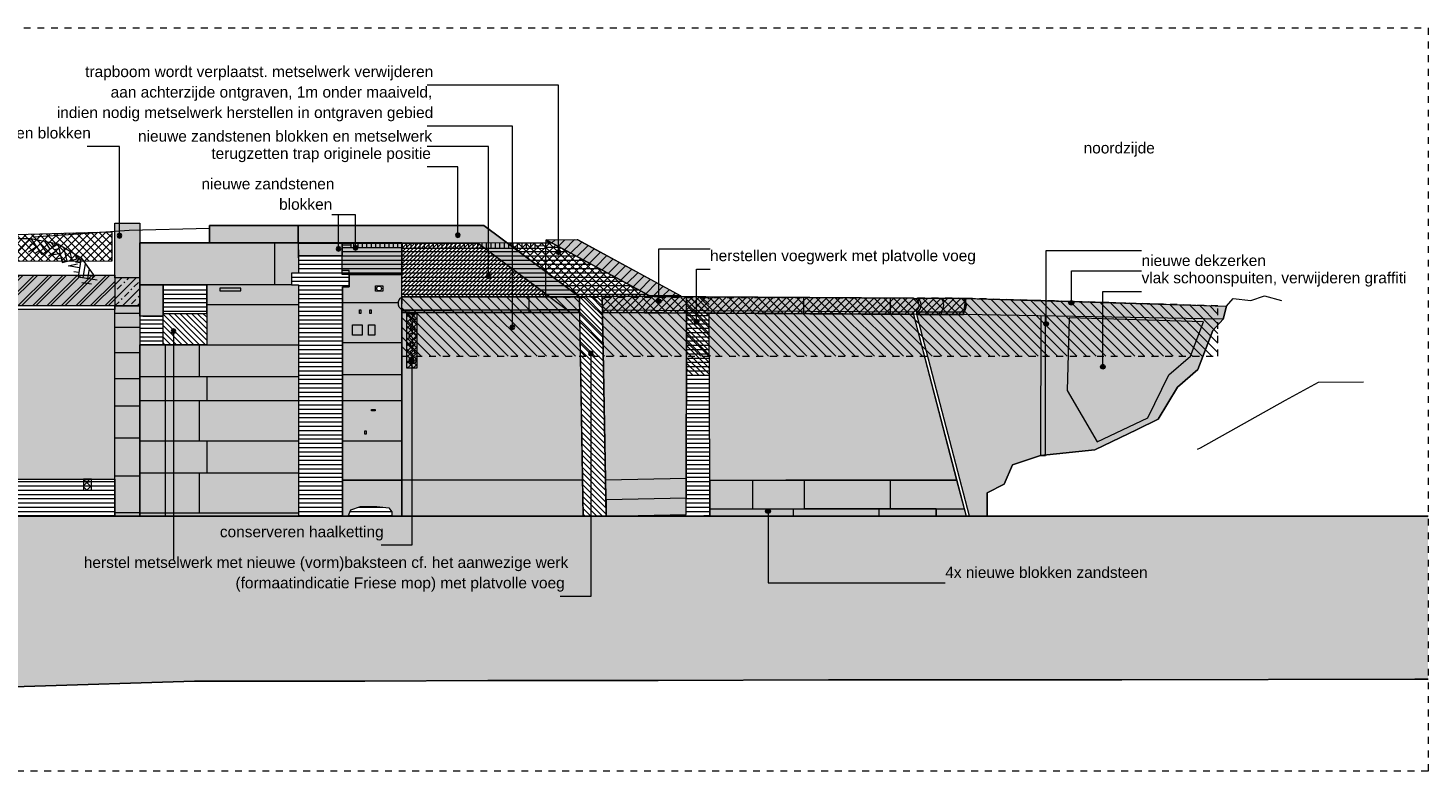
# Model space of a CAD drawing. Extents: x -251883 to 250656, y 0 to 909157.
# Tile 34 of 70: x 7962 to 28500, y 506129 to 517029. Entities that reach past the tile are written whole.
import ezdxf

# ---------------------------------------------------------------- set-up
doc = ezdxf.new("R2010")
doc.units = 0
doc.header["$MEASUREMENT"] = 0
doc.linetypes.add('DASHED', pattern=[200, 100, -100])
for name, color, linetype in [('A-0019-AFDEKVLAK', 1, 'Continuous'), ('A-0020-KADER', 7, 'Continuous'), ('A-0070-SYMBOOL', 8, 'Continuous'), ('A-0910-TER.-GRONDVRZ', 8, 'Continuous'), ('A-1100-TXT+MT-SO', 7, 'Continuous')]:
    doc.layers.add(name, color=color, linetype=linetype)
pattern_1 = [(180, (0, 0), (-8e-15, -62.5), [])]
pattern_2 = [(270, (0, 0), (65, -1e-14), [])]
pattern_3 = [(135, (0, 0), (-42.426407, -42.426407), [])]
pattern_4 = [(135, (0, 0), (-56.56854, -56.56854), []), (45, (0, 0), (-56.56854, 56.56854), [])]

# ---------------------------------------------------------------- blocks, each defined once
blk = doc.blocks.new('M-MAATREGELEN_464')
at = {"linetype": 'Continuous', "lineweight": 5}
h = blk.add_hatch(dxfattribs=at)
h.set_pattern_fill('@AV103', color=213, style=0, pattern_type=0)
h.set_pattern_definition([(315, (0, 0), (56.56854, 56.56854), []), (225, (0, 0), (56.56854, -56.56854), [])])
h.paths.add_polyline_path([(84555, -2659), (84555, -2620), (84675, -2624), (84709, -1631), (84859, -1636), (84825, -2636), (85025, -2643), (85073, -2694), (85069, -2794), (91420, -2662), (91424, -2562), (92650, -2559), (98272, -2402), (98272, -2830), (91700, -2850), (91609, -2969), (84935, -3110), (84950, -2672)], flags=0)
for color, points in [(254, [(98318, -3077), (98318, -2273), (98686, -2273), (98686, -3077)]), (8, [(101006, -2562), (99707, -2562), (99707, -2306), (101006, -2306)]), (8, [(101011, -6572), (98686, -6572), (98686, -4057), (99667, -4057), (99667, -3179), (99027, -3179), (98686, -3179), (98686, -2562), (101006, -2562), (101011, -3007), (100911, -3007), (100911, -3179), (101011, -3179)]), (254, [(101011, -2752), (101006, -2566), (101655, -2566), (101655, -2752)]), (254, [(101655, -2752), (101011, -2752), (101011, -2562), (101655, -2562)]), (254, [(101655, -2566), (102528, -2566), (102528, -3029), (101655, -3029)]), (254, [(106622, -3338), (106158, -3337), (104646, -2520), (105103, -2515)]), (253, [(84950, -3190), (91571, -3190), (91571, -3037), (98318, -3037), (98318, -3489), (84950, -3489)]), (253, [(98686, -3489), (98318, -3489), (98318, -3077), (98686, -3077)]), (8, [(101656, -3207), (101756, -3207), (101756, -3029), (102528, -3029), (102528, -4297), (102528, -6045), (101656, -6045)]), (254, [(99027, -3639), (98686, -3639), (98686, -3179), (99027, -3179)]), (8, [(98318, -6572), (98318, -3489), (98686, -3489), (98686, -6572)]), (8, [(102528, -3357), (105133, -3355), (105133, -3585), (102528, -3585)]), (8, [(105466, -3345), (110035, -3375, -0.814563), (110035, -3575), (110035, -3615), (105470, -3585)]), (8, [(110085, -3616), (110085, -3576, 0.6251), (110085, -3375), (110770, -3376, -0.355783), (110770, -3576), (110770, -3616)]), (254, [(111115, -6572), (110856, -6572), (110085, -3616), (110770, -3616), (110770, -3576, 0.355774), (110770, -3376), (112857, -3432), (114625, -3490), (114575, -3681), (114425, -3851), (114205, -4421), (113905, -4681), (113625, -5151), (113315, -5301), (112695, -5601), (111895, -5681), (111485, -5821), (111365, -6101), (111115, -6231)]), (254, [(110770, -3616), (110800, -3377), (114625, -3490), (114575, -3681)]), (254, [(84555, -6032), (84555, -3539), (98318, -3539), (98318, -6032)]), (254, [(105187, -6572), (102530, -6572), (102526, -4517), (102528, -3557), (102646, -3557), (105133, -3538)]), (254, [(106698, -6310), (105524, -6333), (105470, -3585), (106705, -3593)]), (254, [(110667, -6044), (108160, -6044), (107045, -6047), (107035, -3595), (110035, -3615)]), (253, [(111970, -3637), (111970, -5681), (111895, -5681), (111900, -3635)]), (253, [(114286, -3720), (114100, -4226), (113780, -4500), (113470, -5130), (112730, -5480), (112288, -4730), (112320, -3662)]), (254, [(102529, -6045), (102528, -6045), (102528, -4297)]), (254, [(102530, -6572), (102380, -6572), (102380, -6510), (102340, -6450), (102160, -6430), (101920, -6430), (101780, -6480), (101740, -6572), (101656, -6572), (101656, -6045), (102528, -6045)]), (8, [(107047, -6571), (107045, -6466), (107045, -6260), (107045, -6047), (107520, -6044), (108160, -6044), (110667, -6044), (110806, -6572)]), (254, [(110367, -6572), (107047, -6571), (107045, -6047), (108437, -6044), (108437, -6467), (110367, -6467)]), (8, [(106697, -6547), (105528, -6573), (105524, -6333), (106698, -6310)]), (111, [(60582, -6572), (117582, -6572), (117582, -8965), (117390, -8962), (113090, -8972), (111288, -8972), (110590, -8972), (108789, -8972), (106289, -8982), (103789, -8982), (101988, -8992), (99488, -8992), (96988, -9072), (95187, -9102), (92687, -9172), (90188, -9202), (88386, -9192), (85887, -9142), (83387, -9112), (81586, -9092), (79086, -9062), (76586, -9032), (74086, -8972), (72285, -8762), (69785, -8582), (67835, -8582), (65565, -8840), (63485, -8582), (60715, -8840), (60582, -8821)])]:
    blk.add_hatch(color=color, dxfattribs=at).paths.add_polyline_path(points, flags=0)
h = blk.add_hatch(dxfattribs=at)
h.set_pattern_fill('@AVMWH2', color=251, style=0, pattern_type=0)
h.set_pattern_definition(pattern_1)
h.paths.add_polyline_path([(102528, -3029), (101756, -3029), (101756, -2967), (101655, -2967), (101655, -2637), (101787, -2637), (102528, -2637)], flags=0)
h = blk.add_hatch(dxfattribs=at)
h.set_pattern_fill('@AVMWV', color=8, style=0, pattern_type=0)
h.set_pattern_definition(pattern_2)
h.paths.add_polyline_path([(102528, -2637), (102528, -2562), (101787, -2562), (101787, -2637)], flags=0)
h = blk.add_hatch(dxfattribs=at)
h.set_pattern_fill('@AV106', color=231, style=0, pattern_type=0)
h.set_pattern_definition([(45, (0, 0), (-28.284271, 28.284271), [])])
h.paths.add_polyline_path([(102528, -3357), (102528, -2562), (103646, -2566), (104702, -3357)], flags=0)
h = blk.add_hatch(dxfattribs=at)
h.set_pattern_fill('@AVMWV', color=8, style=0, pattern_type=0)
h.set_pattern_definition(pattern_2)
h.paths.add_polyline_path([(104477, -2569), (102528, -2569), (102528, -2647), (104477, -2647)], flags=0)
h = blk.add_hatch(dxfattribs=at)
h.set_pattern_fill('@AVMWH2', color=251, style=0, pattern_type=0)
h.set_pattern_definition(pattern_1)
h.paths.add_polyline_path([(104639, -3354), (102528, -3357), (102528, -2647), (104639, -2643)], flags=0)
h = blk.add_hatch(dxfattribs=at)
h.set_pattern_fill('@AVMWH2', color=251, style=0, pattern_type=0)
h.set_pattern_definition(pattern_1)
h.paths.add_polyline_path([(105528, -6573), (105187, -6572), (105179, -6044), (105133, -3538), (105133, -3355), (104639, -3354), (104646, -2520), (106158, -3337), (105466, -3345), (105518, -6045)], flags=0)
h = blk.add_hatch(dxfattribs=at)
h.set_pattern_fill('@AVMWH2', color=251, style=0, pattern_type=0)
h.set_pattern_definition(pattern_1)
h.paths.add_polyline_path([(101011, -6572), (101011, -3179), (100911, -3179), (100911, -3007), (101011, -3007), (101011, -2752), (101655, -2752), (101655, -2967), (101756, -2967), (101756, -3207), (101656, -3207), (101656, -6572)], flags=0)
h = blk.add_hatch(dxfattribs=at)
h.set_pattern_fill('^MB0B100', color=8, style=0, pattern_type=0)
h.set_pattern_definition([(45, (0, 0), (-106.06602, 106.06602), []), (45, (0, 50), (-106.06602, 106.06602), [])])
h.paths.add_polyline_path([(84950, -3190), (91571, -3190), (91571, -3037), (98318, -3037), (98318, -3489), (84950, -3489)], flags=0)
h = blk.add_hatch(dxfattribs=at)
h.set_pattern_fill('^N-1B100', color=8, style=0, pattern_type=0)
h.set_pattern_definition([(225, (0, 0), (106.06602, -106.06602), []), (225, (0, -100), (106.06602, -106.06602), [91, -45.4, 18.2, -45.4])])
h.paths.add_polyline_path([(98686, -3489), (98318, -3489), (98318, -3077), (98686, -3077)], flags=0)
h = blk.add_hatch(dxfattribs=at)
h.set_pattern_fill('@AVMWH2', color=251, style=0, pattern_type=0)
h.set_pattern_definition(pattern_1)
h.paths.add_polyline_path([(99667, -4057), (98686, -4057), (98686, -3639), (99027, -3639), (99027, -3230), (99037, -3230), (99037, -3190), (99147, -3190), (99147, -3230), (99247, -3230), (99247, -3190), (99367, -3190), (99367, -3230), (99487, -3230), (99487, -3190), (99607, -3190), (99607, -3230), (99667, -3230)], flags=0)
h = blk.add_hatch(dxfattribs=at)
h.set_pattern_fill('@AV093', color=154, style=0, pattern_type=0)
h.set_pattern_definition([(45, (0, 0), (-49.497475, 49.497475), [])])
h.paths.add_polyline_path([(105470, -3585), (105466, -3345), (110800, -3377), (110770, -3616)], flags=0)
h = blk.add_hatch(dxfattribs=at)
h.set_pattern_fill('@AV058', color=30, style=0, pattern_type=0)
h.set_pattern_definition(pattern_3)
h.paths.add_polyline_path([(106705, -3352), (107035, -3354), (107035, -4500), (106700, -4500)], flags=0)
h = blk.add_hatch(dxfattribs=at)
h.set_pattern_fill('@AV065', color=51, style=0, pattern_type=0)
h.set_pattern_definition([(45, (0, 0), (-42.426407, 42.426407), []), (135, (0, 0), (-42.426407, -42.426407), [])])
h.paths.add_polyline_path([(102600, -3600), (102750, -3600), (102750, -4400), (102600, -4400)], flags=0)
h = blk.add_hatch(dxfattribs=at)
h.set_pattern_fill('@AVMWH2', color=251, style=0, pattern_type=0)
h.set_pattern_definition(pattern_1)
h.paths.add_polyline_path([(107047, -6571), (106697, -6547), (106705, -3593), (107035, -3604), (107045, -6047), (107045, -6466)], flags=0)
h = blk.add_hatch(dxfattribs=at)
h.set_pattern_fill('@AVMWH2', color=251, style=0, pattern_type=0)
h.set_pattern_definition(pattern_1)
h.paths.add_polyline_path([(98318, -6572), (85355, -6572), (84855, -6572), (84855, -6437), (84855, -6032), (98318, -6032)], flags=0)
h = blk.add_hatch(dxfattribs=at)
h.set_pattern_fill('@AV103', color=213, style=0, pattern_type=0)
h.set_pattern_definition(pattern_4)
h.paths.add_polyline_path([(97859, -6192), (97974, -6192), (97974, -6032), (97859, -6032)], flags=0)
h = blk.add_hatch(dxfattribs=at)
h.set_pattern_fill('@AVMWH2', color=251, style=0, pattern_type=0)
h.set_pattern_definition([(0, (0, 0), (0, 62.5), [])])
h.paths.add_polyline_path([(101740, -6572), (102380, -6572), (102380, -6510), (102340, -6450), (102160, -6430), (101920, -6430), (101780, -6480)], flags=0)
at = {"color": 7, "linetype": 'DASHED', "lineweight": 0}
blk.add_lwpolyline([(60582, -10311), (60582, 589), (117582, 589), (117582, -10311)], close=True, dxfattribs=at)
at = {"color": 8, "linetype": 'Continuous', "lineweight": 5}
for points in [[(84555, -2659), (84555, -2620), (84675, -2624), (84709, -1631), (84859, -1636), (84825, -2636), (85025, -2643), (85073, -2694), (85069, -2794), (91420, -2662), (91424, -2562), (92650, -2559), (98272, -2402), (98272, -2830), (91700, -2850), (91609, -2969), (84935, -3110), (84950, -2672)], [(98318, -3077), (98318, -2273), (98686, -2273), (98686, -3077)], [(101006, -2562), (99707, -2562), (99707, -2306), (101006, -2306)], [(101011, -6572), (98686, -6572), (98686, -4057), (99667, -4057), (99667, -3179), (99027, -3179), (98686, -3179), (98686, -2562), (101006, -2562), (101011, -3007), (100911, -3007), (100911, -3179), (101011, -3179)], [(101655, -2752), (101655, -2566), (101006, -2566), (101011, -2752)], [(101655, -2566), (102528, -2566), (102528, -3029), (101655, -3029)], [(102528, -3357), (102528, -2562), (103646, -2566), (104702, -3357)], [(101656, -6045), (102528, -6045), (102528, -4297), (102528, -4297), (102528, -3029), (101756, -3029), (101756, -3207), (101656, -3207)], [(100167, -3227), (99857, -3227), (99857, -3267), (100167, -3267)], [(98318, -6572), (98318, -3489), (98686, -3489), (98686, -6572)], [(102528, -3357), (105133, -3355), (105133, -3585), (102528, -3585)], [(110770, -3616), (110800, -3377), (114625, -3490), (114575, -3681)], [(111900, -3635), (111895, -5681), (111970, -5681), (111970, -3637)], [(112320, -3662), (112288, -4730), (112730, -5480), (113470, -5130), (113780, -4500), (114100, -4226), (114286, -3720)], [(101947, -3917), (101807, -3917), (101807, -3767), (101947, -3767)], [(102130, -3917), (102037, -3917), (102037, -3767), (102130, -3767)], [(97859, -6192), (97974, -6192), (97974, -6032), (97859, -6032)], [(107047, -6571), (107045, -6466), (107045, -6260), (107045, -6047), (107520, -6044), (108160, -6044), (110667, -6044), (110806, -6572)], [(110367, -6467), (108437, -6467), (108437, -6044), (107045, -6047), (107047, -6571), (110367, -6572)], [(106698, -6310), (105524, -6333), (105528, -6573), (106697, -6547)]]:
    blk.add_lwpolyline(points, close=True, dxfattribs=at)
for points in [[(99707, -2350), (98530, -2384), (97710, -2440), (97120, -2480)], [(101006, -2562), (101006, -2306), (99707, -2306), (99707, -2562)], [(98686, -2661), (98686, -6572)], [(100664, -3179), (100664, -2562)], [(101011, -2752), (101011, -2562)], [(101655, -2752), (101655, -2562)], [(101787, -2599), (101655, -2599)], [(101787, -2637), (101655, -2637)], [(102528, -2637), (101787, -2637), (101787, -2562)], [(104639, -3354), (104639, -2565), (102528, -2568)], [(104477, -2569), (104477, -2647), (102528, -2647)], [(104477, -2608), (104639, -2604)], [(104477, -2647), (104639, -2643)], [(101656, -6572), (101656, -3207), (101756, -3207), (101756, -2967), (101655, -2967), (101655, -2752), (101011, -2752), (101011, -3007), (100911, -3007), (100911, -3179), (101011, -3179), (101011, -6572)], [(101756, -3029), (102528, -3029)], [(99027, -3179), (98686, -3179)], [(100911, -3179), (99667, -3179)], [(84555, -6032), (98318, -6032), (98318, -3489)], [(98686, -3489), (84555, -3489)], [(98318, -3489), (98318, -3539), (84555, -3539), (84555, -3489)], [(101011, -3470), (99667, -3470)], [(101656, -3437), (102480, -3437)], [(104390, -3356), (104390, -3585)], [(106705, -3593), (106705, -3353)], [(108423, -3360), (108423, -3600)], [(109693, -3372), (109693, -3612)], [(110085, -3375), (110770, -3376)], [(110770, -3376), (112857, -3432), (114625, -3490)], [(111115, -6572), (111115, -6231), (111365, -6101), (111485, -5821), (111895, -5681), (112695, -5601), (113315, -5301), (113625, -5151), (113905, -4681), (114205, -4421), (114425, -3851), (114575, -3681), (114625, -3490), (114725, -3381), (114985, -3411), (115185, -3341), (115435, -3411)], [(98686, -3597), (98318, -3597)], [(102528, -3545), (105133, -3545)], [(102528, -3545), (102530, -6572)], [(102528, -3585), (105133, -3585)], [(105469, -3545), (110035, -3575)], [(105470, -3585), (110035, -3615)], [(106697, -6547), (106705, -3593)], [(110667, -6044), (107045, -6047), (107047, -6571), (107045, -6466), (107045, -6260), (107045, -6047), (107035, -3604)], [(110035, -3575), (110035, -3615), (110806, -6572)], [(110085, -3616), (110117, -3616), (110770, -3616), (110770, -3576)], [(110085, -3576), (110117, -3576), (110770, -3576)], [(98686, -3807), (98318, -3807)], [(101656, -4027), (102528, -4027)], [(98686, -4177), (98318, -4177)], [(102529, -6045), (102528, -6045), (102528, -4297), (102528, -4297)], [(101656, -4496), (102528, -4496)], [(98686, -4557), (98318, -4557)], [(98686, -4526), (101011, -4526)], [(99667, -4526), (99667, -4878)], [(98686, -4878), (101011, -4878)], [(99553, -4878), (99553, -5465)], [(101656, -4878), (102528, -4878)], [(98686, -4957), (98318, -4957)], [(98686, -5427), (98318, -5427)], [(98686, -5465), (101011, -5465)], [(99667, -5465), (99667, -5935)], [(98686, -5935), (101011, -5935)], [(99553, -5935), (99553, -6522)], [(98686, -5987), (98318, -5987)], [(98318, -6032), (98318, -6572)], [(102528, -6045), (101656, -6045)], [(108160, -6044), (107045, -6047)], [(107677, -6467), (107677, -6044)], [(108437, -6467), (108437, -6044)], [(109697, -6467), (109697, -6044)], [(98686, -6522), (98318, -6522)], [(98686, -6522), (101011, -6522)], [(101740, -6572), (101780, -6480), (101920, -6430), (102160, -6430), (102340, -6450), (102380, -6510), (102380, -6572)], [(107047, -6571), (107045, -6466)], [(107045, -6466), (110778, -6467)], [(108267, -6467), (108267, -6572)], [(109527, -6467), (109527, -6572)], [(110367, -6467), (110367, -6572)]]:
    blk.add_lwpolyline(points, dxfattribs=at)
at = {"color": 11, "linetype": 'Continuous', "lineweight": 9}
for points in [[(96688, -2499), (97088, -2499), (97481, -2575), (97822, -2784), (97998, -3026)], [(105287, -4361), (105286, -4361)]]:
    blk.add_lwpolyline(points, dxfattribs=at)
at = {"color": 254, "linetype": 'Continuous', "lineweight": 5}
for points in [[(101655, -2752), (101011, -2752), (101011, -2562), (101655, -2562)], [(106622, -3338), (106158, -3337), (104646, -2520), (105103, -2515)], [(99027, -3639), (98686, -3639), (98686, -3179), (99027, -3179)], [(98318, -6032), (98318, -3539), (84555, -3539), (84555, -6032)], [(105187, -6572), (102530, -6572), (102526, -4517), (102528, -3557), (102646, -3557), (105133, -3538), (105133, -3538)], [(106698, -6310), (105524, -6333), (105470, -3585), (106705, -3593)], [(110667, -6044), (108160, -6044), (107045, -6047), (107035, -3595), (110035, -3615)], [(102529, -6045), (102528, -6045), (102528, -4297), (102528, -4297)], [(102528, -6045), (101656, -6045), (101656, -6572), (101740, -6572), (101780, -6480), (101920, -6430), (102160, -6430), (102340, -6450), (102380, -6510), (102380, -6572), (102530, -6572)]]:
    blk.add_lwpolyline(points, close=True, dxfattribs=at)
at = {"color": 251, "linetype": 'Continuous', "lineweight": 5}
for points in [[(84950, -3190), (91571, -3190), (91571, -3037), (98318, -3037), (98318, -3489), (84950, -3489)], [(98686, -3077), (98318, -3077), (98318, -3489), (98686, -3489)], [(97889, -6067), (97944, -6067), (97944, -6062), (97889, -6062)]]:
    blk.add_lwpolyline(points, close=True, dxfattribs=at)
at = {"color": 8, "linetype": 'Continuous', "lineweight": 5}
for points in [[(102528, -3545, -0.535653), (102528, -3357)], [(110035, -3575, 0.814407), (110035, -3375)], [(110444, -3616), (110444, -3576, 0.328394), (110444, -3376)], [(110770, -3576, 0.355783), (110770, -3376)]]:
    blk.add_lwpolyline(points, format="xyb", dxfattribs=at)
for points in [[(105470, -3585), (110035, -3615), (110035, -3575, 0.814563), (110035, -3375), (105466, -3345)], [(110085, -3616), (110085, -3576, 0.6251), (110085, -3375), (110770, -3376, -0.355783), (110770, -3576), (110770, -3616)]]:
    blk.add_lwpolyline(points, format="xyb", close=True, dxfattribs=at)
at = {"color": 154, "linetype": 'Continuous', "lineweight": 5}
blk.add_lwpolyline([(105470, -3585), (105466, -3345), (110800, -3377), (110770, -3616)], close=True, dxfattribs=at)
at = {"color": 254, "linetype": 'Continuous', "lineweight": 5}
blk.add_lwpolyline([(111115, -6572), (110856, -6572), (110085, -3616), (110770, -3616), (110770, -3576, 0.355774), (110770, -3376), (112857, -3432), (114625, -3490), (114575, -3681), (114425, -3851), (114205, -4421), (113905, -4681), (113625, -5151), (113315, -5301), (112695, -5601), (111895, -5681), (111485, -5821), (111365, -6101), (111115, -6231)], format="xyb", close=True, dxfattribs=at)
at = {"color": 2, "linetype": 'Continuous', "lineweight": 5}
blk.add_lwpolyline([(102600, -3600), (102750, -3600), (102750, -4400), (102600, -4400)], close=True, dxfattribs=at)
at = {"color": 251, "linetype": 'Continuous', "lineweight": 5}
for points in [[(102712, -3619), (102662, -3619)], [(102687, -3607), (102687, -3679)], [(102687, -3792), (102687, -3719)], [(102687, -3904), (102687, -3832)], [(102687, -3959), (102687, -4031)], [(102687, -4144), (102687, -4071)], [(102687, -4256), (102687, -4184)]]:
    blk.add_lwpolyline(points, dxfattribs=at)
at = {"color": 111, "linetype": 'Continuous', "lineweight": 5}
for points in [[(60582, -6572), (117582, -6572)], [(117582, -8965), (117390, -8962), (113090, -8972), (111288, -8972), (110590, -8972), (108789, -8972), (106289, -8982), (103789, -8982), (101988, -8992), (99488, -8992), (96988, -9072), (95187, -9102), (92687, -9172), (90188, -9202), (88386, -9192), (85887, -9142), (83387, -9112)]]:
    blk.add_lwpolyline(points, dxfattribs=at)
at = {"color": 251, "linetype": 'Continuous', "lineweight": 5}
for centre, radius in [((102687, -3699), 30), ((102687, -3934), 50), ((102687, -3812), 30), ((102687, -4051), 30), ((102687, -4286), 50), ((102687, -4164), 30)]:
    blk.add_circle(centre, radius, dxfattribs=at)
at = {"layer": 'A-0020-KADER', "color": 8, "linetype": 'Continuous', "lineweight": 5}
blk.add_lwpolyline([(114201, -5591), (114244, -5568), (115490, -4872), (115975, -4607), (116634, -4601)], dxfattribs=at)
at = {"layer": 'A-0020-KADER', "color": 11, "linetype": 'Continuous', "lineweight": 13}
blk.add_lwpolyline([(83387, -9112), (85887, -9142), (88386, -9192), (90188, -9202), (92687, -9172), (95187, -9102), (96988, -9072), (99488, -8992), (101988, -8992), (103789, -8982), (106289, -8982), (108789, -8972), (110590, -8972), (111288, -8972), (113090, -8972), (117390, -8962), (117582, -8965)], dxfattribs=at)
at = {"layer": 'A-0070-SYMBOOL', "color": 8, "linetype": 'Continuous', "lineweight": 5}
for points in [[(98388, -2457), (98388, -1150), (97913, -1150)], [(103800, -3050), (103800, -1150), (102900, -1150)], [(103350, -2450), (103350, -1450), (102900, -1450)], [(101850, -2637), (101850, -2150), (101500, -2150)], [(101600, -2650), (101600, -2150), (101500, -2150)], [(106300, -3417), (106300, -2650), (107050, -2650)], [(111980, -3750), (111980, -2675), (113380, -2675)], [(106850, -3717), (106850, -2950), (107050, -2950)], [(112350, -3442), (112350, -2975), (113380, -2975)], [(112810, -4380), (112810, -3275), (113380, -3275)], [(107900, -6500), (107900, -7550), (110500, -7550)]]:
    blk.add_lwpolyline(points, dxfattribs=at)
for points in [[(98353, -2457), (98363, -2482), (98388, -2492), (98412, -2482), (98423, -2457), (98412, -2432), (98388, -2422), (98363, -2432)], [(98363, -2457), (98370, -2475), (98388, -2482), (98405, -2475), (98413, -2457), (98405, -2439), (98388, -2432), (98370, -2439)], [(98373, -2457), (98377, -2468), (98388, -2472), (98398, -2468), (98403, -2457), (98398, -2447), (98388, -2442), (98377, -2447)], [(98383, -2457), (98384, -2461), (98388, -2462), (98391, -2461), (98393, -2457), (98391, -2454), (98388, -2452), (98384, -2454)], [(103315, -2450), (103325, -2475), (103350, -2485), (103375, -2475), (103385, -2450), (103375, -2425), (103350, -2415), (103325, -2425)], [(103325, -2450), (103332, -2468), (103350, -2475), (103368, -2468), (103375, -2450), (103368, -2432), (103350, -2425), (103332, -2432)], [(103335, -2450), (103339, -2461), (103350, -2465), (103361, -2461), (103365, -2450), (103361, -2439), (103350, -2435), (103339, -2439)], [(103345, -2450), (103346, -2454), (103350, -2455), (103354, -2454), (103355, -2450), (103354, -2446), (103350, -2445), (103346, -2446)], [(101565, -2650), (101575, -2675), (101600, -2685), (101625, -2675), (101635, -2650), (101625, -2625), (101600, -2615), (101575, -2625)], [(101575, -2650), (101582, -2668), (101600, -2675), (101618, -2668), (101625, -2650), (101618, -2632), (101600, -2625), (101582, -2632)], [(101585, -2650), (101589, -2661), (101600, -2665), (101611, -2661), (101615, -2650), (101611, -2639), (101600, -2635), (101589, -2639)], [(101595, -2650), (101596, -2654), (101600, -2655), (101604, -2654), (101605, -2650), (101604, -2646), (101600, -2645), (101596, -2646)], [(101815, -2637), (101825, -2661), (101850, -2672), (101875, -2661), (101885, -2637), (101875, -2612), (101850, -2602), (101825, -2612)], [(101825, -2637), (101832, -2654), (101850, -2662), (101868, -2654), (101875, -2637), (101868, -2619), (101850, -2612), (101832, -2619)], [(101835, -2637), (101839, -2647), (101850, -2652), (101861, -2647), (101865, -2637), (101861, -2626), (101850, -2622), (101839, -2626)], [(101845, -2637), (101846, -2640), (101850, -2642), (101854, -2640), (101855, -2637), (101854, -2633), (101850, -2632), (101846, -2633)], [(104790, -2700), (104800, -2725), (104825, -2735), (104849, -2725), (104860, -2700), (104849, -2675), (104825, -2665), (104800, -2675)], [(104800, -2700), (104807, -2718), (104825, -2725), (104842, -2718), (104850, -2700), (104842, -2682), (104825, -2675), (104807, -2682)], [(104810, -2700), (104814, -2711), (104825, -2715), (104835, -2711), (104840, -2700), (104835, -2689), (104825, -2685), (104814, -2689)], [(104820, -2700), (104821, -2704), (104825, -2705), (104828, -2704), (104830, -2700), (104828, -2696), (104825, -2695), (104821, -2696)], [(103765, -3050), (103775, -3075), (103800, -3085), (103825, -3075), (103835, -3050), (103825, -3025), (103800, -3015), (103775, -3025)], [(103775, -3050), (103782, -3068), (103800, -3075), (103818, -3068), (103825, -3050), (103818, -3032), (103800, -3025), (103782, -3032)], [(103785, -3050), (103789, -3061), (103800, -3065), (103811, -3061), (103815, -3050), (103811, -3039), (103800, -3035), (103789, -3039)], [(103795, -3050), (103796, -3054), (103800, -3055), (103804, -3054), (103805, -3050), (103804, -3046), (103800, -3045), (103796, -3046)], [(106335, -3417), (106325, -3442), (106300, -3452), (106275, -3442), (106265, -3417), (106275, -3392), (106300, -3382), (106325, -3392)], [(106325, -3417), (106318, -3435), (106300, -3442), (106282, -3435), (106275, -3417), (106282, -3399), (106300, -3392), (106318, -3399)], [(106315, -3417), (106311, -3427), (106300, -3432), (106289, -3427), (106285, -3417), (106289, -3406), (106300, -3402), (106311, -3406)], [(106305, -3417), (106304, -3420), (106300, -3422), (106296, -3420), (106295, -3417), (106296, -3413), (106300, -3412), (106304, -3413)], [(112385, -3442), (112375, -3466), (112350, -3477), (112325, -3466), (112315, -3442), (112325, -3417), (112350, -3407), (112375, -3417)], [(112375, -3442), (112368, -3459), (112350, -3467), (112332, -3459), (112325, -3442), (112332, -3424), (112350, -3417), (112368, -3424)], [(112365, -3442), (112361, -3452), (112350, -3457), (112339, -3452), (112335, -3442), (112339, -3431), (112350, -3427), (112361, -3431)], [(112355, -3442), (112354, -3445), (112350, -3447), (112346, -3445), (112345, -3442), (112346, -3438), (112350, -3437), (112354, -3438)], [(106885, -3717), (106875, -3742), (106850, -3752), (106825, -3742), (106815, -3717), (106825, -3692), (106850, -3682), (106875, -3692)], [(106875, -3717), (106868, -3735), (106850, -3742), (106832, -3735), (106825, -3717), (106832, -3699), (106850, -3692), (106868, -3699)], [(104115, -3800), (104125, -3825), (104150, -3835), (104175, -3825), (104185, -3800), (104175, -3775), (104150, -3765), (104125, -3775)], [(104125, -3800), (104132, -3818), (104150, -3825), (104168, -3818), (104175, -3800), (104168, -3782), (104150, -3775), (104132, -3782)], [(104135, -3800), (104139, -3811), (104150, -3815), (104161, -3811), (104165, -3800), (104161, -3789), (104150, -3785), (104139, -3789)], [(104145, -3800), (104146, -3804), (104150, -3805), (104154, -3804), (104155, -3800), (104154, -3796), (104150, -3795), (104146, -3796)], [(106865, -3717), (106861, -3727), (106850, -3732), (106839, -3727), (106835, -3717), (106839, -3706), (106850, -3702), (106861, -3706)], [(106855, -3717), (106854, -3720), (106850, -3722), (106846, -3720), (106845, -3717), (106846, -3713), (106850, -3712), (106854, -3713)], [(112015, -3750), (112005, -3775), (111980, -3785), (111955, -3775), (111945, -3750), (111955, -3725), (111980, -3715), (112005, -3725)], [(112005, -3750), (111998, -3768), (111980, -3775), (111962, -3768), (111955, -3750), (111962, -3732), (111980, -3725), (111998, -3732)], [(111995, -3750), (111991, -3761), (111980, -3765), (111969, -3761), (111965, -3750), (111969, -3739), (111980, -3735), (111991, -3739)], [(111985, -3750), (111984, -3754), (111980, -3755), (111976, -3754), (111975, -3750), (111976, -3746), (111980, -3745), (111984, -3746)], [(102640, -4286), (102650, -4311), (102675, -4321), (102700, -4311), (102710, -4286), (102700, -4262), (102675, -4251), (102650, -4262)], [(102650, -4286), (102657, -4304), (102675, -4311), (102693, -4304), (102700, -4286), (102693, -4269), (102675, -4261), (102657, -4269)], [(102660, -4286), (102664, -4297), (102675, -4301), (102686, -4297), (102690, -4286), (102686, -4276), (102675, -4271), (102664, -4276)], [(102670, -4286), (102671, -4290), (102675, -4291), (102679, -4290), (102680, -4286), (102679, -4283), (102675, -4281), (102671, -4283)], [(112845, -4380), (112835, -4405), (112810, -4415), (112785, -4405), (112775, -4380), (112785, -4355), (112810, -4345), (112835, -4355)], [(112835, -4380), (112828, -4398), (112810, -4405), (112792, -4398), (112785, -4380), (112792, -4362), (112810, -4355), (112828, -4362)], [(112825, -4380), (112821, -4391), (112810, -4395), (112799, -4391), (112795, -4380), (112799, -4369), (112810, -4365), (112821, -4369)], [(112815, -4380), (112814, -4384), (112810, -4385), (112806, -4384), (112805, -4380), (112806, -4376), (112810, -4375), (112814, -4376)], [(107935, -6500), (107925, -6525), (107900, -6535), (107875, -6525), (107865, -6500), (107875, -6475), (107900, -6465), (107925, -6475)], [(107925, -6500), (107918, -6518), (107900, -6525), (107882, -6518), (107875, -6500), (107882, -6482), (107900, -6475), (107918, -6482)], [(107915, -6500), (107911, -6511), (107900, -6515), (107889, -6511), (107885, -6500), (107889, -6489), (107900, -6485), (107911, -6489)], [(107905, -6500), (107904, -6504), (107900, -6505), (107896, -6504), (107895, -6500), (107896, -6496), (107900, -6495), (107904, -6496)]]:
    blk.add_lwpolyline(points, close=True, dxfattribs=at)
at = {"layer": 'A-0910-TER.-GRONDVRZ', "color": 8, "linetype": 'Continuous', "lineweight": 5}
for points in [[(96888, -2699), (97088, -2499)], [(96988, -2699), (97088, -2599)], [(97051, -2696), (97168, -2616)], [(97069, -2598), (97128, -2558)], [(97088, -2499), (97247, -2734)], [(97186, -2518), (97305, -2694)], [(97247, -2734), (97481, -2575)], [(97285, -2537), (97364, -2654)], [(97383, -2556), (97423, -2615)], [(97429, -2660), (97498, -2644)], [(97481, -2575), (97547, -2850)], [(97566, -2627), (97616, -2833)], [(97149, -2715), (97207, -2675)], [(97345, -2752), (97462, -2673)], [(97377, -2745), (97514, -2712)], [(97462, -2798), (97531, -2781)], [(97547, -2850), (97822, -2784)], [(97633, -2902), (97770, -2869)], [(97652, -2679), (97685, -2817)], [(97737, -2731), (97754, -2800)], [(97741, -2842), (97811, -2853)], [(97822, -2784), (97778, -3063)], [(97881, -2864), (97848, -3074)], [(97660, -2901), (97800, -2923)], [(97719, -2982), (97789, -2993)], [(97778, -3063), (98057, -3107)], [(97940, -2945), (97917, -3085)], [(97998, -3026), (97987, -3096)], [(97836, -3144), (97976, -3166)]]:
    blk.add_lwpolyline(points, dxfattribs=at)
at = {"layer": 'A-0070-SYMBOOL', "color": 7, "linetype": 'Continuous', "char_height": 162, "attachment_point": 7, "line_spacing_factor": 0.933333}
for s, insert in [('{\\fArial|b0|i0|c12|p0;2x herleggen zandstenen blokken}', (94582, -1080)), ('{\\fArial|b0|i0|c12|p0;terugzetten trap originele positie}', (99734, -1380)), ('{\\fArial|b0|i0|c12|p0;nieuwe zandstenen}', (99589, -1780)), ('{\\fArial|b0|i0|c12|p0;blokken}', (100728, -2080)), ('{\\fArial|b0|i0|c12|p0;herstellen voegwerk met platvolle voeg}', (107050, -2880)), ('{\\fArial|b0|i0|c12|p0;nieuwe dekzerken}', (113380, -2905)), ('{\\fArial|b0|i0|c12|p0;vlak schoonspuiten, verwijderen graffiti}', (113380, -3205)), ('{\\fArial|b0|i0|c12|p0;conserveren haalketting}', (99859, -6930)), ('{\\fArial|b0|i0|c12|p0;herstel metselwerk met nieuwe (vorm)baksteen cf. het aanwezige werk}', (97863, -7380)), ('{\\fArial|b0|i0|c12|p0;4x nieuwe blokken zandsteen}', (110500, -7480)), ('{\\fArial|b0|i0|c12|p0;(formaatindicatie Friese mop) met platvolle voeg}', (100088, -7680))]:
    blk.add_mtext(s, dxfattribs=dict(at, insert=insert))
at = {"layer": 'A-1100-TXT+MT-SO', "color": 7, "linetype": 'Continuous', "insert": (112530, -1300), "char_height": 162, "attachment_point": 7, "line_spacing_factor": 0.933333}
blk.add_mtext('{\\fArial|b0|i0|c12|p0;noordzijde}', dxfattribs=at)
at = {"linetype": 'Continuous'}
for points in [[(105466, -3345), (105528, -6573), (105187, -6572), (105133, -3355)], [(99027, -3600), (99667, -3597), (99667, -4057), (99027, -4057)]]:
    blk.add_wipeout(points, dxfattribs=at)
for points in [[(99400, -900), (99400, -1100), (98650, -1100), (98650, -900)], [(101927, -3597), (101907, -3597), (101907, -3547), (101927, -3547)], [(102080, -3597), (102060, -3597), (102060, -3547), (102080, -3547)], [(102085, -5027), (102085, -5007), (102135, -5007), (102135, -5027)], [(102007, -5372), (101987, -5372), (101987, -5322), (102007, -5322)]]:
    blk.add_wipeout(points, dxfattribs=at).dxf.layer = 'A-0019-AFDEKVLAK'
at = {"linetype": 'Continuous', "lineweight": 5}
blk.add_hatch(color=254, dxfattribs=at).paths.add_polyline_path([(103733, -2306), (105133, -3355), (104702, -3357), (103646, -2566), (101006, -2566), (101006, -2306)], flags=0)
h = blk.add_hatch(dxfattribs=at)
h.set_pattern_fill('@AV103', color=213, style=0, pattern_type=0)
h.set_pattern_definition(pattern_4)
h.paths.add_polyline_path([(104079, -2566), (104646, -2565), (104646, -2520), (106180, -3349), (105133, -3355)], flags=0)
h = blk.add_hatch(dxfattribs=at)
h.set_pattern_fill('arcering', color=8, style=0, pattern_type=0)
h.set_pattern_definition([(45, (0, 0), (-70.71068, 70.71068), [])])
h.paths.add_polyline_path([(106180, -3349), (106622, -3338), (105100, -2514), (104646, -2520)], flags=0)
h = blk.add_hatch(dxfattribs=at)
h.set_pattern_fill('@GA03b', color=92, style=0, pattern_type=0)
h.set_pattern_definition([(135, (0, 0), (-70.71068, -70.71068), [])])
h.paths.add_polyline_path([(102528, -3357), (102528, -4226), (114500, -4226), (114500, -3487), (110800, -3377)], flags=0)
h = blk.add_hatch(dxfattribs=at)
h.set_pattern_fill('@AV060m', color=1, style=0, pattern_type=0)
h.set_pattern_definition(pattern_3)
h.paths.add_polyline_path([(105466, -3345), (105528, -6573), (105187, -6572), (105133, -3355)], flags=0)
h = blk.add_hatch(dxfattribs=at)
h.set_pattern_fill('@AV060m', color=1, style=0, pattern_type=0)
h.set_pattern_definition(pattern_3)
h.paths.add_polyline_path([(99027, -3600), (99667, -3597), (99667, -4057), (99027, -4057)], flags=0)
at = {"color": 8, "linetype": 'Continuous', "lineweight": 5}
for points in [[(101006, -2306), (101006, -2566), (103646, -2566), (104702, -3357), (105133, -3355), (103733, -2306)], [(104079, -2566), (104646, -2565), (104646, -2520), (106180, -3349), (105133, -3355)], [(104646, -2520), (105100, -2514), (106622, -3338), (106180, -3349)], [(101927, -3597), (101907, -3597), (101907, -3547), (101927, -3547)], [(102080, -3597), (102060, -3597), (102060, -3547), (102080, -3547)], [(102085, -5027), (102085, -5007), (102135, -5007), (102135, -5027)], [(102007, -5372), (101987, -5372), (101987, -5322), (102007, -5322)]]:
    blk.add_lwpolyline(points, close=True, dxfattribs=at)
for points in [[(104646, -2565), (104646, -2520), (105103, -2515), (106622, -3338)], [(106158, -3337), (104646, -2520)], [(98727, -3639), (99027, -3639), (99027, -3179), (99667, -3179), (99667, -4057), (98686, -4057)], [(105133, -3355), (102528, -3357)], [(105133, -3355), (105133, -3585), (105187, -6572)], [(105528, -6573), (105466, -3345), (110035, -3375)], [(98686, -4057), (101011, -4057)], [(99055, -4057), (99055, -6572)], [(99553, -4057), (99553, -4526)], [(101656, -5465), (102528, -5465)], [(105179, -6044), (102529, -6045)], [(106698, -6020), (105518, -6045)], [(106698, -6310), (105524, -6333)]]:
    blk.add_lwpolyline(points, dxfattribs=at)
at = {"color": 1, "linetype": 'DASHED', "lineweight": 5}
blk.add_lwpolyline([(102528, -3357), (102528, -4226), (114500, -4226), (114500, -3487), (110800, -3377)], close=True, dxfattribs=at)
at = {"color": 1, "linetype": 'Continuous', "lineweight": 5}
for points in [[(105466, -3345), (105528, -6573), (105187, -6572), (105133, -3355)], [(99027, -3600), (99667, -3597), (99667, -4057), (99027, -4057)]]:
    blk.add_lwpolyline(points, close=True, dxfattribs=at)
at = {"color": 251, "linetype": 'Continuous', "lineweight": 5}
blk.add_lwpolyline([(117582, -6572), (60582, -6572)], dxfattribs=at)
blk.add_lwpolyline([(117582, -6572), (60582, -6572)], dxfattribs=at)
at = {"layer": 'A-0070-SYMBOOL', "color": 8, "linetype": 'Continuous', "lineweight": 5}
for points in [[(99145, -3860), (99155, -3885), (99180, -3895), (99205, -3885), (99215, -3860), (99205, -3835), (99180, -3825), (99155, -3835)], [(99155, -3860), (99162, -3878), (99180, -3885), (99198, -3878), (99205, -3860), (99198, -3842), (99180, -3835), (99162, -3842)], [(99165, -3860), (99169, -3871), (99180, -3875), (99191, -3871), (99195, -3860), (99191, -3849), (99180, -3845), (99169, -3849)], [(99175, -3860), (99176, -3864), (99180, -3865), (99184, -3864), (99185, -3860), (99184, -3856), (99180, -3855), (99176, -3856)], [(105265, -4186), (105275, -4211), (105300, -4221), (105325, -4211), (105335, -4186), (105325, -4162), (105300, -4151), (105275, -4162)], [(105275, -4186), (105282, -4204), (105300, -4211), (105318, -4204), (105325, -4186), (105318, -4169), (105300, -4161), (105282, -4169)], [(105285, -4186), (105289, -4197), (105300, -4201), (105311, -4197), (105315, -4186), (105311, -4176), (105300, -4171), (105289, -4176)], [(105295, -4186), (105296, -4190), (105300, -4191), (105304, -4190), (105305, -4186), (105304, -4183), (105300, -4181), (105296, -4183)]]:
    blk.add_lwpolyline(points, close=True, dxfattribs=at)
for points in [[(99180, -3860), (99180, -7000), (99180, -7210)], [(102675, -4286), (102675, -7000), (102225, -7000)], [(105300, -4186), (105300, -7750), (104850, -7750)]]:
    blk.add_lwpolyline(points, dxfattribs=at)
at = {"linetype": 'Continuous'}
blk.add_wipeout([(98200, -850), (98200, -315), (102900, -315), (102900, -850)], dxfattribs=at).dxf.layer = 'A-0019-AFDEKVLAK'
at = {"layer": 'A-0070-SYMBOOL', "color": 8, "linetype": 'Continuous', "lineweight": 5}
for points in [[(104825, -2700), (104825, -250), (102900, -250)], [(104150, -3800), (104150, -850), (102900, -850)]]:
    blk.add_lwpolyline(points, dxfattribs=at)
at = {"layer": 'A-0070-SYMBOOL', "color": 7, "linetype": 'Continuous', "char_height": 162, "attachment_point": 7, "line_spacing_factor": 0.933333}
for s, insert in [('{\\fArial|b0|i0|c12|p0;trapboom wordt verplaatst. metselwerk verwijderen}', (97883, -180)), ('{\\fArial|b0|i0|c12|p0;aan achterzijde ontgraven, 1m onder maaiveld,}', (98257, -480)), ('{\\fArial|b0|i0|c12|p0;indien nodig metselwerk herstellen in ontgraven gebied}', (97467, -780)), ('{\\fArial|b0|i0|c12|p0;nieuwe zandstenen blokken en metselwerk}', (98658, -1080))]:
    blk.add_mtext(s, dxfattribs=dict(at, insert=insert))
at = {"linetype": 'Continuous'}
blk.add_wipeout([(102250, -3273), (102140, -3273), (102140, -3193), (102250, -3193)], dxfattribs=at).dxf.layer = 'A-0019-AFDEKVLAK'
at = {"color": 8, "linetype": 'Continuous', "lineweight": 5}
for points in [[(101006, -2306), (103733, -2306), (105133, -3355)], [(102528, -3357), (102528, -2562), (98686, -2562), (98686, -2661)], [(101006, -2566), (103646, -2566), (104977, -3563)]]:
    blk.add_lwpolyline(points, dxfattribs=at)
blk.add_lwpolyline([(102250, -3273), (102140, -3273), (102140, -3193), (102250, -3193)], close=True, dxfattribs=at)
blk.add_circle((102195, -3233), 35, dxfattribs=at)

msp = doc.modelspace()

# ---------------------------------------------------------------- block references
msp.add_blockref('M-MAATREGELEN_464', (-89082, 516440))

doc.saveas('drawing.dxf')
